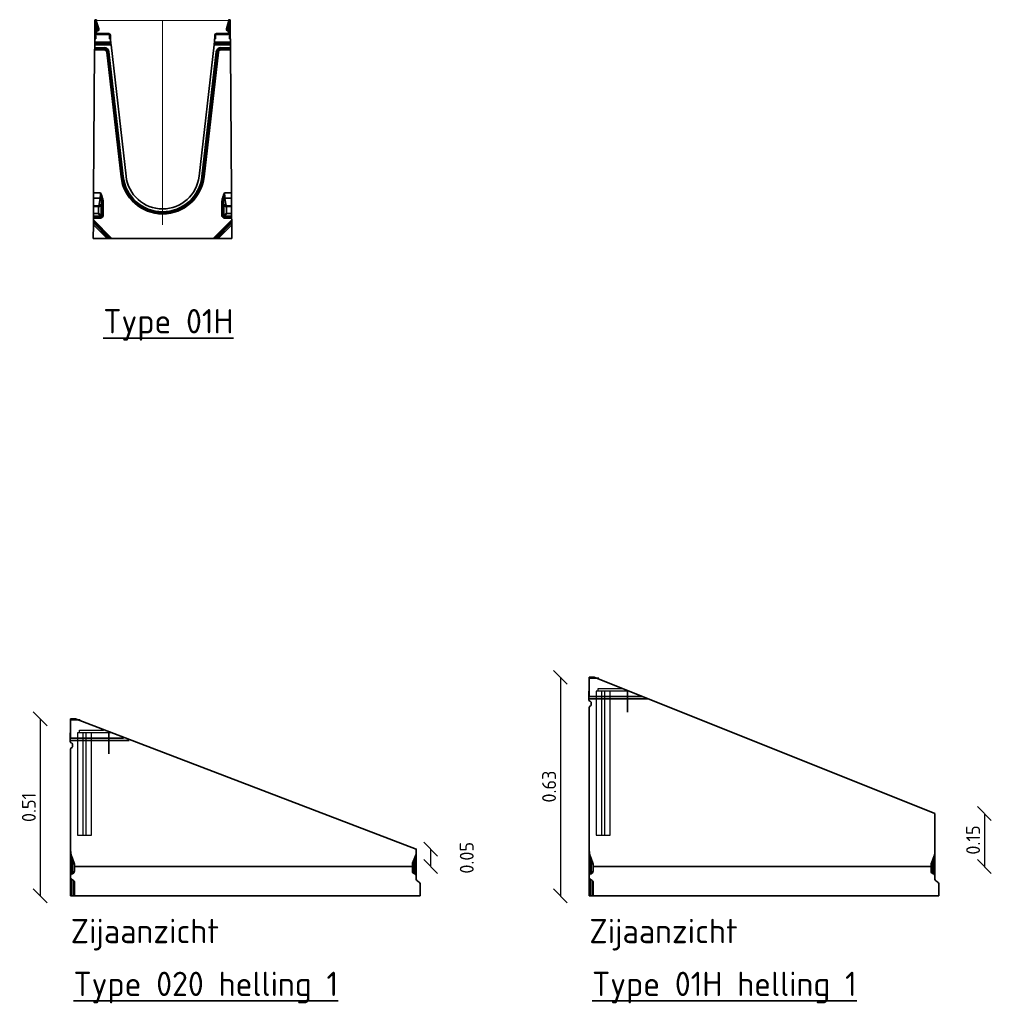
# Model space of a CAD drawing. Header units: metres. Extents: x 2158 to 2361, y 3646 to 3696.
# Tile 21 of 44: x 2206.54 to 2209.34, y 3658.63 to 3661.47. Entities that reach past the tile are written whole.
import ezdxf

# ---------------------------------------------------------------- set-up
doc = ezdxf.new("R2010")
doc.units = ezdxf.units.M
doc.header["$LTSCALE"] = 5
for name, color, linetype, lineweight in [('N-WE-RI-HWA_GOOT_LIJNGOOT-G gesloten', 1, 'Continuous', 35), ('N-WE-RI-HWA_GOOT_rooster-G', 10, 'Continuous', 25), ('X-XX-AL-CONSTRUCTIELIJN-G', 7, 'Continuous', 18), ('X-XX-AL-VERWIJZING_DOORSNEDE-T35', 50, 'Continuous', 35)]:
    doc.layers.add(name, color=color, linetype=linetype, lineweight=lineweight)
doc.layers.add('TM00_MAATVOERING', color=1, linetype='Continuous')
doc.styles.add('NLCS-ISO', font='NLCS-ISO.ttf')
doc.styles.add('NLCS-ISO-M20-T35', font='NLCS-ISO.ttf', dxfattribs={"height": 0.07})
doc.dimstyles.new('NLCS RODOR-DIM-020$0', dxfattribs={"dimscale": 0.02, "dimtxt": 2, "dimasz": 2, "dimexe": 1.25, "dimexo": 0.625, "dimtad": 1, "dimzin": 1, "dimdsep": 46, "dimtxsty": 'NLCS-ISO', "dimblk": 'OBLIQUE', "dimcen": 0, "dimse1": 1, "dimse2": 1, "dimclrd": 256, "dimclre": 1, "dimclrt": 256, "dimadec": 0, "dimazin": 0, "dimtfac": 1, "dimtmove": 2, "dimatfit": 3, "dimfxl": 1, "dimtolj": 1, "dimtzin": 0, "dimlwd": -1, "dimlwe": -1, "dimarcsym": 0})

# ---------------------------------------------------------------- blocks, each defined once
blk = doc.blocks.new('FF S 300 type 01H_drsn')
at = {"layer": 'N-WE-RI-HWA_GOOT_LIJNGOOT-G gesloten'}
for p, q in [((-975, 2875), (-975, 3137)), ((-963, 3137), (-975, 3137)), ((-963, 2962), (-963, 3137)), ((-962, 3137), (-962, 2962)), ((-962, 3137), (-950, 3137)), ((-950, 3137), (-950, 2962)), ((950, 3137), (950, 2962)), ((962, 3137), (950, 3137)), ((962, 3137), (962, 2962)), ((963, 2962), (963, 3137)), ((963, 3137), (976, 3137)), ((976, 2875), (976, 3137)), ((-950, 3119), (-920, 3017)), ((-932, 3013), (-950, 3076)), ((-937, 3000), (-950, 2995)), ((-950, 2991), (-948, 2991)), ((-948, 2991), (-929, 2990)), ((-929, 2990), (-937, 3000)), ((950, 3119), (920, 3017)), ((929, 2990), (937, 3000)), ((948, 2991), (929, 2990)), ((932, 3013), (950, 3076)), ((937, 3000), (950, 2995)), ((948, 2991), (950, 2991)), ((-978, 2841), (-978, 2875)), ((-963, 2875), (-978, 2875)), ((-978, 2825), (-978, 2841)), ((-963, 2962), (-963, 2875)), ((-962, 2962), (-963, 2962)), ((-950, 2962), (-962, 2962)), ((-775, 2950), (-938, 2950)), ((-938, 2950), (-938, 2938)), ((-775, 2938), (-938, 2938)), ((-775, 2938), (-775, 2950)), ((-763, 2875), (-763, 2925)), ((-763, 2925), (-750, 2925)), ((-748, 2875), (-763, 2875)), ((-750, 2925), (-750, 2875)), ((-748, 2875), (-748, 2841)), ((-748, 2841), (-746, 2825)), ((748, 2841), (746, 2825)), ((748, 2875), (748, 2841)), ((748, 2875), (763, 2875)), ((751, 2925), (751, 2875)), ((763, 2925), (751, 2925)), ((763, 2875), (763, 2925)), ((776, 2950), (938, 2950)), ((776, 2938), (776, 2950)), ((776, 2938), (938, 2938)), ((938, 2950), (938, 2938)), ((950, 2962), (962, 2962)), ((962, 2962), (963, 2962)), ((963, 2962), (963, 2875)), ((963, 2875), (978, 2875)), ((978, 2841), (978, 2875)), ((978, 2825), (978, 2841)), ((-993, 654), (-979, 2715)), ((-979, 2715), (-978, 2732)), ((-840, 2715), (-979, 2715)), ((-978, 2808), (-978, 2825)), ((-978, 2825), (-746, 2825)), ((-978, 2799), (-978, 2808)), ((-744, 2808), (-978, 2808)), ((-978, 2790), (-978, 2799)), ((-978, 2799), (-743, 2799)), ((-978, 2747), (-978, 2790)), ((-742, 2790), (-978, 2790)), ((-978, 2738), (-978, 2747)), ((-978, 2747), (-840, 2747)), ((-978, 2732), (-978, 2738)), ((-840, 2738), (-978, 2738)), ((-978, 2732), (-840, 2732)), ((-840, 2747), (-840, 2738)), ((-840, 2738), (-840, 2732)), ((-840, 2732), (-840, 2715)), ((-746, 2825), (-744, 2808)), ((-744, 2808), (-743, 2799)), ((-743, 2799), (-742, 2790)), ((-742, 2790), (-525, 894)), ((742, 2790), (525, 894)), ((743, 2799), (742, 2790)), ((742, 2790), (978, 2790)), ((744, 2808), (743, 2799)), ((978, 2799), (743, 2799)), ((746, 2825), (744, 2808)), ((744, 2808), (978, 2808)), ((978, 2825), (746, 2825)), ((840, 2747), (840, 2738)), ((978, 2747), (840, 2747)), ((840, 2738), (840, 2732)), ((840, 2738), (978, 2738)), ((840, 2732), (840, 2715)), ((978, 2732), (840, 2732)), ((840, 2715), (979, 2715)), ((978, 2808), (978, 2825)), ((978, 2799), (978, 2808)), ((978, 2790), (978, 2799)), ((978, 2747), (978, 2790)), ((978, 2738), (978, 2747)), ((978, 2732), (978, 2738)), ((979, 2715), (978, 2732)), ((993, 654), (979, 2715)), ((-787, 2685), (-804, 2683)), ((-598, 885), (-804, 2683)), ((-787, 2685), (-581, 887)), ((-781, 2685), (-787, 2685)), ((-773, 2686), (-781, 2685)), ((-575, 888), (-781, 2685)), ((-773, 2686), (-567, 889)), ((773, 2686), (567, 889)), ((575, 888), (781, 2685)), ((787, 2685), (581, 887)), ((598, 885), (804, 2683)), ((773, 2686), (781, 2685)), ((781, 2685), (787, 2685)), ((787, 2685), (804, 2683)), ((-581, 887), (-598, 885)), ((-575, 888), (-581, 887)), ((-567, 889), (-575, 888)), ((567, 889), (575, 888)), ((575, 888), (581, 887)), ((581, 887), (598, 885)), ((-994, 470), (-993, 578)), ((-993, 578), (-993, 654)), ((-993, 654), (-894, 654)), ((-899, 578), (-993, 578)), ((-911, 487), (-899, 578)), ((-879, 573), (-863, 578)), ((879, 573), (863, 578)), ((993, 654), (894, 654)), ((899, 578), (993, 578)), ((911, 487), (899, 578)), ((993, 578), (993, 654)), ((994, 470), (993, 578)), ((-995, 358), (-994, 457)), ((-994, 457), (-994, 470)), ((-994, 470), (-917, 470)), ((-921, 457), (-994, 457)), ((-921, 457), (-917, 470)), ((-907, 460), (-921, 457)), ((-921, 358), (-921, 457)), ((-879, 510), (-883, 477)), ((-883, 477), (-883, 335)), ((-879, 510), (-855, 510)), ((-879, 330), (-879, 510)), ((-855, 510), (-855, 330)), ((855, 510), (855, 330)), ((879, 510), (855, 510)), ((879, 330), (879, 510)), ((879, 510), (883, 477)), ((883, 477), (883, 335)), ((907, 460), (921, 457)), ((994, 470), (917, 470)), ((921, 457), (917, 470)), ((921, 358), (921, 457)), ((921, 457), (994, 457)), ((994, 457), (994, 470)), ((995, 358), (994, 457)), ((-996, 268), (-995, 292)), ((-995, 320), (-995, 358)), ((-995, 358), (-921, 358)), ((-995, 316), (-995, 320)), ((-897, 320), (-995, 320)), ((-995, 292), (-995, 316)), ((-995, 316), (-893, 316)), ((-893, 292), (-995, 292)), ((-897, 320), (-921, 358)), ((-921, 358), (-883, 335)), ((-893, 316), (-897, 320)), ((-893, 316), (-893, 292)), ((-883, 335), (-879, 330)), ((-879, 330), (-855, 330)), ((879, 330), (855, 330)), ((883, 335), (879, 330)), ((921, 358), (883, 335)), ((893, 316), (897, 320)), ((893, 316), (893, 292)), ((995, 316), (893, 316)), ((893, 292), (995, 292)), ((897, 320), (921, 358)), ((897, 320), (995, 320)), ((995, 358), (921, 358)), ((995, 320), (995, 358)), ((995, 316), (995, 320)), ((995, 292), (995, 316)), ((996, 268), (995, 292)), ((-996, 197), (-998, 0)), ((-996, 243), (-996, 268)), ((-996, 268), (-729, 0)), ((-996, 223), (-996, 243)), ((-755, 0), (-996, 243)), ((-996, 197), (-996, 223)), ((-996, 223), (-775, 0)), ((-800, 0), (-996, 197)), ((996, 268), (729, 0)), ((755, 0), (996, 243)), ((996, 223), (775, 0)), ((800, 0), (996, 197)), ((996, 243), (996, 268)), ((996, 223), (996, 243)), ((996, 197), (996, 223)), ((996, 197), (998, 0)), ((-998, 0), (-800, 0)), ((-775, 0), (-800, 0)), ((-775, 0), (-755, 0)), ((-729, 0), (-755, 0)), ((729, 0), (-729, 0)), ((729, 0), (755, 0)), ((775, 0), (755, 0)), ((775, 0), (800, 0)), ((998, 0), (800, 0))]:
    blk.add_line(p, q, dxfattribs=at)
for centre, radius, start, end in [((-963, 3137), 12.7, 0, 180), ((-963, 3137), 0.25, 0, 180), ((963, 3137), 12.8, 0, 180), ((963, 3137), 0.25, 0, 180), ((-944, 3010), 12.5, 306.8699, 16.1246), ((-944, 3010), 25, 306.8699, 16.3896), ((944, 3010), 25, 163.6104, 233.1301), ((944, 3010), 12.5, 163.8754, 233.1301), ((-938, 2962), 25, 180, 270), ((-938, 2962), 12.5, 180, 270), ((-775, 2925), 25, 0, 90), ((-775, 2925), 12.5, 0, 90), ((776, 2925), 25, 90, 180), ((776, 2925), 12.5, 90, 180), ((938, 2962), 25, 270, 0), ((938, 2962), 12.5, 270, 0), ((-840, 2679), 68.3, 6.53, 90), ((-840, 2679), 59.6, 6.53, 90), ((-840, 2679), 53.8, 6.53, 90), ((-840, 2679), 36.5, 6.53, 90), ((840, 2679), 68.3, 90, 173.47), ((840, 2679), 59.6, 90, 173.47), ((840, 2679), 53.8, 90, 173.47), ((840, 2679), 36.5, 90, 173.47), ((0, 954), 602, 186.53, 353.47), ((0, 954), 585, 186.53, 353.47), ((0, 954), 579, 186.53, 353.47), ((0, 954), 571, 186.53, 353.47), ((0, 954), 529, 186.53, 353.47), ((-907, 505), 74.1, 68.0202, 83.9592), ((907, 505), 74.1, 96.0408, 111.9798), ((-996, 382), 118, 41.4871, 48.5129), ((-913, 437), 49.9, 52.4918, 87.5082), ((913, 437), 49.9, 92.4918, 127.5082), ((996, 382), 118, 131.4871, 138.5129), ((-899, 337), 16.4, 277.4744, 352.5256), ((899, 337), 16.4, 187.4744, 262.5256)]:
    blk.add_arc(centre, radius, start, end, dxfattribs=at)
for centre, major_axis, ratio, start_param, end_param in [((-985, 654), (0, 220), 0.413603, 4.363323, 4.712389), ((-914, 458), (20, 152), 0.195356, 5.084522, 5.593869), ((-914, 458), (21, 161), 0.3394, 5.084522, 5.593869), ((914, 458), (-21, 161), 0.3394, 0.689316, 1.198664), ((914, 458), (-20, 152), 0.195356, 0.689316, 1.198664), ((985, 654), (0, 220), 0.413603, 1.570796, 1.919862), ((-921, 496), (0, 27.5), 0.36397, 3.490659, 4.363323), ((-921, 486), (40, 0), 0.686869, 5.061455, 5.934119), ((921, 486), (40, 0), 0.686869, 3.490659, 4.363323), ((921, 496), (0, 27.5), 0.36397, 1.919862, 2.792527), ((-898, 335), (-31.8, 31.8), 0.889126, 2.414818, 3.868368), ((-898, 335), (16.1, -16.1), 0.659056, 5.55641, 7.00996), ((898, 335), (31.8, 31.8), 0.889126, 2.414818, 3.868368), ((898, 335), (16.1, 16.1), 0.659056, 2.414818, 3.868368)]:
    blk.add_ellipse(centre, major_axis=major_axis, ratio=ratio, start_param=start_param, end_param=end_param, dxfattribs=at)
for points, knots in [([(-879, 573), (-880, 582), (-882, 598), (-887, 625), (-891, 643), (-894, 654), (-894, 654)], [0, 0, 0, 0, 0.305249, 0.612053, 0.997427, 1, 1, 1, 1]), ([(-894, 654), (-894, 654), (-887, 642), (-875, 617), (-867, 591), (-863, 578)], [0, 0, 0, 0, 0.002406, 0.498373, 1, 1, 1, 1]), ([(894, 654), (894, 654), (887, 642), (875, 617), (867, 591), (863, 578)], [0, 0, 0, 0, 0.002406, 0.498373, 1, 1, 1, 1]), ([(879, 573), (880, 582), (882, 598), (887, 625), (891, 643), (894, 654), (894, 654)], [0, 0, 0, 0, 0.305249, 0.612053, 0.997427, 1, 1, 1, 1])]:
    blk.add_open_spline(points, degree=3, knots=knots, dxfattribs=at)
blk = doc.blocks.new('_Oblique')
at = {"color": 0, "linetype": 'ByBlock', "lineweight": -2}
blk.add_line((-0.5, -0.5), (0.5, 0.5), dxfattribs=at)
blk = doc.blocks.new('*D53')
at = {"layer": 'Defpoints', "color": 0, "transparency": 16777216}
for p in [(2209.1734, 3659.1813), (2209.1624, 3659.0289), (2209.3157, 3659.0289)]:
    blk.add_point(p, dxfattribs=at)
at = {"layer": 'TM00_MAATVOERING', "transparency": 16777216}
blk.add_line((2209.3157, 3659.1813), (2209.3157, 3659.0289), dxfattribs=at)
at = {"layer": 'TM00_MAATVOERING', "transparency": 16777216, "xscale": 0.04, "yscale": 0.04, "zscale": 0.04}
for p, rotation in [((2209.3157, 3659.1813), 90), ((2209.3157, 3659.0289), 270)]:
    blk.add_blockref('_Oblique', p, dxfattribs=dict(at, rotation=rotation))
at = {"layer": 'TM00_MAATVOERING', "transparency": 16777216, "insert": (2209.2832, 3659.1051), "char_height": 0.04, "attachment_point": 5, "rotation": 90, "style": 'NLCS-ISO'}
blk.add_mtext('\\A1;0.15', dxfattribs=at)
blk = doc.blocks.new('*D54')
at = {"layer": 'Defpoints', "color": 0, "transparency": 16777216}
for p in [(2208.1769, 3659.5739), (2208.094, 3658.9439), (2208.1884, 3658.9439)]:
    blk.add_point(p, dxfattribs=at)
at = {"layer": 'TM00_MAATVOERING', "transparency": 16777216}
blk.add_line((2208.094, 3659.5739), (2208.094, 3658.9439), dxfattribs=at)
at = {"layer": 'TM00_MAATVOERING', "transparency": 16777216, "xscale": 0.04, "yscale": 0.04, "zscale": 0.04}
for p, rotation in [((2208.094, 3659.5739), 90), ((2208.094, 3658.9439), 270)]:
    blk.add_blockref('_Oblique', p, dxfattribs=dict(at, rotation=rotation))
at = {"layer": 'TM00_MAATVOERING', "transparency": 16777216, "insert": (2208.0615, 3659.2589), "char_height": 0.04, "attachment_point": 5, "rotation": 90, "style": 'NLCS-ISO'}
blk.add_mtext('\\A1;0.63', dxfattribs=at)
blk = doc.blocks.new('*D55')
at = {"layer": 'Defpoints', "color": 0, "transparency": 16777216}
for p in [(2207.679, 3659.0789), (2207.7205, 3659.0789), (2207.668, 3659.0289)]:
    blk.add_point(p, dxfattribs=at)
at = {"layer": 'TM00_MAATVOERING', "transparency": 16777216}
blk.add_line((2207.7205, 3659.0289), (2207.7205, 3659.0789), dxfattribs=at)
at = {"layer": 'TM00_MAATVOERING', "transparency": 16777216, "xscale": 0.04, "yscale": 0.04, "zscale": 0.04}
for p, rotation in [((2207.7205, 3659.0789), 90), ((2207.7205, 3659.0289), 270)]:
    blk.add_blockref('_Oblique', p, dxfattribs=dict(at, rotation=rotation))
at = {"layer": 'TM00_MAATVOERING', "transparency": 16777216, "insert": (2207.8243, 3659.0539), "char_height": 0.04, "attachment_point": 5, "rotation": 90, "style": 'NLCS-ISO'}
blk.add_mtext('\\A1;0.05', dxfattribs=at)
blk = doc.blocks.new('*D56')
at = {"layer": 'Defpoints', "color": 0, "transparency": 16777216}
for p in [(2206.6825, 3659.4539), (2206.595, 3658.9439), (2206.694, 3658.9439)]:
    blk.add_point(p, dxfattribs=at)
at = {"layer": 'TM00_MAATVOERING', "transparency": 16777216}
blk.add_line((2206.595, 3659.4539), (2206.595, 3658.9439), dxfattribs=at)
at = {"layer": 'TM00_MAATVOERING', "transparency": 16777216, "xscale": 0.04, "yscale": 0.04, "zscale": 0.04}
for p, rotation in [((2206.595, 3659.4539), 90), ((2206.595, 3658.9439), 270)]:
    blk.add_blockref('_Oblique', p, dxfattribs=dict(at, rotation=rotation))
at = {"layer": 'TM00_MAATVOERING', "transparency": 16777216, "insert": (2206.5625, 3659.1989), "char_height": 0.04, "attachment_point": 5, "rotation": 90, "style": 'NLCS-ISO'}
blk.add_mtext('\\A1;0.51', dxfattribs=at)

msp = doc.modelspace()

# ---------------------------------------------------------------- linework, layer by layer
at = {"layer": 'N-WE-RI-HWA_GOOT_LIJNGOOT-G gesloten'}
for p, q in [((2208.1769, 3659.5739), (2208.1919, 3659.5739)), ((2208.1769, 3659.5713), (2208.1769, 3659.5739)), ((2208.2046, 3659.5713), (2208.1769, 3659.5713)), ((2208.1769, 3659.5189), (2208.1769, 3659.5713)), ((2208.1769, 3659.5339), (2208.1764, 3659.5339)), ((2208.1764, 3659.5189), (2208.1764, 3659.5339)), ((2208.2879, 3659.5355), (2208.2879, 3659.473)), ((2208.1764, 3659.5189), (2208.3293, 3659.5189)), ((2208.1764, 3659.5122), (2208.1764, 3659.5189)), ((2208.1764, 3659.5122), (2208.3461, 3659.5122)), ((2208.1764, 3659.5089), (2208.1764, 3659.5122)), ((2208.1814, 3659.5037), (2208.1784, 3659.5054)), ((2208.1824, 3659.4933), (2208.1824, 3659.5019)), ((2208.1774, 3659.0746), (2208.1774, 3659.4869)), ((2208.1794, 3659.4904), (2208.1814, 3659.4915)), ((2206.6825, 3659.4539), (2206.6975, 3659.4539)), ((2206.6825, 3659.4513), (2206.6825, 3659.4539)), ((2206.7103, 3659.4513), (2206.6825, 3659.4513)), ((2206.6825, 3659.3989), (2206.6825, 3659.4513)), ((2206.6825, 3659.4139), (2206.682, 3659.4139)), ((2206.682, 3659.3989), (2206.682, 3659.4139)), ((2206.7935, 3659.4155), (2206.7935, 3659.353)), ((2206.682, 3659.3989), (2206.835, 3659.3989)), ((2206.682, 3659.3922), (2206.682, 3659.3989)), ((2206.682, 3659.3922), (2206.8518, 3659.3922)), ((2206.682, 3659.3889), (2206.682, 3659.3922)), ((2206.687, 3659.3837), (2206.684, 3659.3854)), ((2206.688, 3659.3733), (2206.688, 3659.3819)), ((2206.683, 3659.0746), (2206.683, 3659.3669)), ((2206.685, 3659.3704), (2206.687, 3659.3715)), ((2209.1734, 3659.0746), (2209.1734, 3659.1813)), ((2206.683, 3659.0746), (2206.683, 3659.0594)), ((2208.1774, 3659.0746), (2208.1774, 3659.0594)), ((2209.1734, 3659.0746), (2209.1734, 3659.0594)), ((2206.683, 3659.0594), (2206.683, 3659.0459)), ((2206.6863, 3659.0459), (2206.683, 3659.0459)), ((2206.683, 3659.0459), (2206.683, 3659.0099)), ((2206.6935, 3659.0379), (2206.6857, 3659.0596)), ((2206.6863, 3659.0459), (2206.6888, 3659.0392)), ((2206.6863, 3659.0099), (2206.6863, 3659.0459)), ((2206.6888, 3659.0392), (2206.6935, 3659.0359)), ((2206.6888, 3659.0392), (2206.6888, 3659.0108)), ((2207.6685, 3659.0379), (2207.6764, 3659.0596)), ((2207.6733, 3659.0392), (2207.6685, 3659.0359)), ((2207.6757, 3659.0459), (2207.6733, 3659.0392)), ((2207.6733, 3659.0392), (2207.6733, 3659.0108)), ((2207.6757, 3659.0099), (2207.6757, 3659.0459)), ((2207.6757, 3659.0459), (2207.679, 3659.0459)), ((2207.679, 3659.0613), (2207.679, 3659.0594)), ((2207.679, 3659.0594), (2207.679, 3659.0459)), ((2207.679, 3659.0459), (2207.679, 3659.0099)), ((2208.1774, 3659.0594), (2208.1774, 3659.0459)), ((2208.1807, 3659.0459), (2208.1774, 3659.0459)), ((2208.1774, 3659.0459), (2208.1774, 3659.0099)), ((2208.1879, 3659.0379), (2208.18, 3659.0596)), ((2208.1807, 3659.0459), (2208.1831, 3659.0392)), ((2208.1807, 3659.0099), (2208.1807, 3659.0459)), ((2208.1831, 3659.0392), (2208.1879, 3659.0359)), ((2208.1831, 3659.0392), (2208.1831, 3659.0108)), ((2209.1629, 3659.0379), (2209.1707, 3659.0596)), ((2209.1676, 3659.0392), (2209.1629, 3659.0359)), ((2209.1701, 3659.0459), (2209.1676, 3659.0392)), ((2209.1676, 3659.0392), (2209.1676, 3659.0108)), ((2209.1701, 3659.0099), (2209.1701, 3659.0459)), ((2209.1701, 3659.0459), (2209.1734, 3659.0459)), ((2209.1734, 3659.0594), (2209.1734, 3659.0459)), ((2209.1734, 3659.0459), (2209.1734, 3659.0099)), ((2206.6863, 3659.0099), (2206.683, 3659.0099)), ((2206.683, 3659.0099), (2206.683, 3659.0024)), ((2206.6888, 3659.0108), (2206.6863, 3659.0099)), ((2206.694, 3659.0155), (2206.694, 3659.0352)), ((2206.694, 3659.0289), (2207.668, 3659.0289)), ((2207.668, 3659.0155), (2207.668, 3659.0352)), ((2207.6733, 3659.0108), (2207.6757, 3659.0099)), ((2207.6757, 3659.0099), (2207.679, 3659.0099)), ((2207.679, 3659.0099), (2207.679, 3659.0024)), ((2208.1807, 3659.0099), (2208.1774, 3659.0099)), ((2208.1774, 3659.0099), (2208.1774, 3659.0024)), ((2208.1831, 3659.0108), (2208.1807, 3659.0099)), ((2208.1884, 3659.0155), (2208.1884, 3659.0352)), ((2208.1884, 3659.0289), (2209.1624, 3659.0289)), ((2209.1624, 3659.0155), (2209.1624, 3659.0352)), ((2209.1676, 3659.0108), (2209.1701, 3659.0099)), ((2209.1701, 3659.0099), (2209.1734, 3659.0099)), ((2209.1734, 3659.0099), (2209.1734, 3659.0024)), ((2206.683, 3658.9975), (2206.683, 3659.0024)), ((2206.683, 3658.9975), (2206.683, 3658.9439)), ((2206.6917, 3658.9885), (2206.6854, 3658.9924)), ((2206.6854, 3658.9439), (2206.6854, 3658.9924)), ((2206.6863, 3659.0071), (2206.6888, 3659.008)), ((2206.6917, 3658.9885), (2206.6917, 3658.9439)), ((2206.694, 3658.9833), (2206.694, 3658.9439)), ((2207.6757, 3659.0071), (2207.6733, 3659.008)), ((2207.679, 3658.9925), (2207.679, 3659.0024)), ((2207.6877, 3658.9835), (2207.6814, 3658.9874)), ((2208.1774, 3658.9975), (2208.1774, 3659.0024)), ((2208.1774, 3658.9975), (2208.1774, 3658.9439)), ((2208.186, 3658.9885), (2208.1797, 3658.9924)), ((2208.1797, 3658.9439), (2208.1797, 3658.9924)), ((2208.1807, 3659.0071), (2208.1831, 3659.008)), ((2208.186, 3658.9885), (2208.186, 3658.9439)), ((2208.1884, 3658.9833), (2208.1884, 3658.9439)), ((2209.1701, 3659.0071), (2209.1676, 3659.008)), ((2209.1734, 3658.9925), (2209.1734, 3659.0024)), ((2209.182, 3658.9835), (2209.1757, 3658.9874)), ((2207.69, 3658.9439), (2207.69, 3658.9783)), ((2209.1844, 3658.9439), (2209.1844, 3658.9783)), ((2206.683, 3658.9439), (2206.6854, 3658.9439)), ((2206.6917, 3658.9439), (2206.6854, 3658.9439)), ((2206.6917, 3658.9439), (2206.694, 3658.9439)), ((2206.694, 3658.9439), (2207.69, 3658.9439)), ((2208.1774, 3658.9439), (2208.1797, 3658.9439)), ((2208.186, 3658.9439), (2208.1797, 3658.9439)), ((2208.186, 3658.9439), (2208.1884, 3658.9439)), ((2208.1884, 3658.9439), (2209.1844, 3658.9439))]:
    msp.add_line(p, q, dxfattribs=at)
at = {"layer": 'N-WE-RI-HWA_GOOT_LIJNGOOT-G gesloten', "ltscale": 0.1}
msp.add_line((2208.1919, 3659.5739), (2209.1734, 3659.1813), dxfattribs=at)
at = {"layer": 'N-WE-RI-HWA_GOOT_LIJNGOOT-G gesloten'}
msp.add_lwpolyline([(2206.6975, 3659.4539), (2207.679, 3659.0789), (2207.679, 3659.0613)], dxfattribs=at)
at = {"layer": 'N-WE-RI-HWA_GOOT_LIJNGOOT-G gesloten', "flags": 128}
for points in [[(2206.6844, 3659.0586), (2206.6841, 3659.0586), (2206.6838, 3659.0587), (2206.6836, 3659.0589), (2206.6834, 3659.059), (2206.6832, 3659.0591), (2206.6831, 3659.0592), (2206.683, 3659.0593), (2206.683, 3659.0594)], [(2207.6777, 3659.0586), (2207.678, 3659.0586), (2207.6782, 3659.0587), (2207.6785, 3659.0589), (2207.6787, 3659.059), (2207.6788, 3659.0591), (2207.6789, 3659.0592), (2207.679, 3659.0593), (2207.679, 3659.0594)], [(2208.1787, 3659.0586), (2208.1784, 3659.0586), (2208.1782, 3659.0587), (2208.1779, 3659.0589), (2208.1777, 3659.059), (2208.1776, 3659.0591), (2208.1775, 3659.0592), (2208.1774, 3659.0593), (2208.1774, 3659.0594)], [(2209.172, 3659.0586), (2209.1723, 3659.0586), (2209.1726, 3659.0587), (2209.1728, 3659.0589), (2209.173, 3659.059), (2209.1732, 3659.0591), (2209.1733, 3659.0592), (2209.1734, 3659.0593), (2209.1734, 3659.0594)], [(2206.6888, 3659.008), (2206.6889, 3659.0081), (2206.689, 3659.0083), (2206.6891, 3659.0085), (2206.6891, 3659.0089), (2206.6891, 3659.0093), (2206.689, 3659.0098), (2206.6889, 3659.0103), (2206.6888, 3659.0108)], [(2207.6733, 3659.008), (2207.6731, 3659.0081), (2207.673, 3659.0083), (2207.673, 3659.0085), (2207.6729, 3659.0089), (2207.673, 3659.0093), (2207.673, 3659.0098), (2207.6731, 3659.0103), (2207.6733, 3659.0108)], [(2208.1831, 3659.008), (2208.1833, 3659.0081), (2208.1834, 3659.0083), (2208.1834, 3659.0085), (2208.1835, 3659.0089), (2208.1834, 3659.0093), (2208.1834, 3659.0098), (2208.1833, 3659.0103), (2208.1831, 3659.0108)], [(2209.1676, 3659.008), (2209.1675, 3659.0081), (2209.1674, 3659.0083), (2209.1673, 3659.0085), (2209.1673, 3659.0089), (2209.1673, 3659.0093), (2209.1674, 3659.0098), (2209.1675, 3659.0103), (2209.1676, 3659.0108)]]:
    msp.add_lwpolyline(points, dxfattribs=at)
at = {"layer": 'N-WE-RI-HWA_GOOT_LIJNGOOT-G gesloten'}
for centre, radius, start, end in [((2208.1804, 3659.5089), 0.004, 180, 240), ((2208.1804, 3659.5019), 0.002, 0, 60), ((2208.1804, 3659.4933), 0.002, 300, 0), ((2208.1814, 3659.4869), 0.004, 120, 180), ((2206.686, 3659.3889), 0.004, 180, 240), ((2206.686, 3659.3819), 0.002, 0, 60), ((2206.687, 3659.3669), 0.004, 120, 180), ((2206.686, 3659.3733), 0.002, 300, 0), ((2206.727, 3659.0746), 0.044, 180, 200), ((2206.7823, 3659.075), 0.0992, 180.2295, 189.5361), ((2208.2214, 3659.0746), 0.044, 180, 200), ((2208.2766, 3659.075), 0.0992, 180.2295, 189.5361), ((2209.1294, 3659.0746), 0.044, 340, 0), ((2209.0741, 3659.075), 0.0992, 350.4639, 359.7705), ((2206.6838, 3659.0607), 0.00221, 286.2792, 329.3379), ((2206.6869, 3659.0467), 0.00773, 284.2784, 315.2826), ((2206.686, 3659.0352), 0.008, 0, 20), ((2206.6906, 3659.0369), 0.00314, 340.9406, 19.0594), ((2207.676, 3659.0352), 0.008, 160, 180), ((2207.6715, 3659.0369), 0.00314, 160.9406, 199.0594), ((2207.6752, 3659.0467), 0.00773, 224.7174, 255.7216), ((2207.635, 3659.0746), 0.044, 340, 343.363), ((2207.6783, 3659.0607), 0.00221, 210.6621, 253.7208), ((2207.5798, 3659.075), 0.0992, 350.4639, 352.2576), ((2208.1781, 3659.0607), 0.00221, 286.2792, 329.3379), ((2208.1812, 3659.0467), 0.00773, 284.2784, 315.2826), ((2208.1804, 3659.0352), 0.008, 0, 20), ((2208.1849, 3659.0369), 0.00314, 340.9406, 19.0594), ((2209.1704, 3659.0352), 0.008, 160, 180), ((2209.1658, 3659.0369), 0.00314, 160.9406, 199.0594), ((2209.1695, 3659.0467), 0.00773, 224.7174, 255.7216), ((2209.1726, 3659.0607), 0.00221, 210.6621, 253.7208), ((2206.686, 3659.0155), 0.008, 290, 0), ((2207.676, 3659.0155), 0.008, 180, 250), ((2208.1804, 3659.0155), 0.008, 290, 0), ((2209.1704, 3659.0155), 0.008, 180, 250), ((2206.688, 3659.0024), 0.005, 110, 180), ((2207.674, 3659.0024), 0.005, 0, 70), ((2208.1824, 3659.0024), 0.005, 110, 180), ((2209.1684, 3659.0024), 0.005, 0, 70)]:
    msp.add_arc(centre, radius, start, end, dxfattribs=at)
at = {"layer": 'N-WE-RI-HWA_GOOT_LIJNGOOT-G gesloten', "extrusion": (0, 0, -1)}
for centre, major_axis, ratio, start_param, end_param in [((2206.688, 3659.0356), (-0.0047, 0.0305), 0.003902, 5.05925, 5.568597), ((2207.674, 3659.0356), (0.0047, 0.0305), 0.003902, 0.714588, 1.223935), ((2208.1824, 3659.0356), (-0.0047, 0.0305), 0.003902, 5.05925, 5.568597), ((2209.1684, 3659.0356), (0.0047, 0.0305), 0.003902, 0.714588, 1.223935), ((2206.688, 3659.0109), (0.00207, 0.00382), 0.257571, 2.859033, 4.312583), ((2206.686, 3659.0155), (-0.008, 0), 0.625, 3.141593, 4.363323), ((2206.686, 3659.0352), (-0.008, 0), 0.25, 2.792527, 3.141593), ((2207.676, 3659.0352), (-0.008, 0), 0.25, 0, 0.349066), ((2207.676, 3659.0155), (-0.008, 0), 0.625, 5.061455, 6.283185), ((2207.674, 3659.0109), (-0.00207, 0.00382), 0.257571, 1.970603, 3.424153), ((2208.1824, 3659.0109), (0.00207, 0.00382), 0.257571, 2.859033, 4.312583), ((2208.1804, 3659.0155), (-0.008, 0), 0.625, 3.141593, 4.363323), ((2208.1804, 3659.0352), (-0.008, 0), 0.25, 2.792527, 3.141593), ((2209.1704, 3659.0352), (-0.008, 0), 0.25, 0, 0.349066), ((2209.1704, 3659.0155), (-0.008, 0), 0.625, 5.061455, 6.283185), ((2209.1684, 3659.0109), (-0.00207, 0.00382), 0.257571, 1.970603, 3.424153), ((2206.687, 3658.9975), (0, 0.00564), 0.709579, 3.560472, 4.712389), ((2206.69, 3658.9833), (0, 0.00564), 0.709579, 0.418879, 1.570796), ((2207.683, 3658.9925), (0, 0.00564), 0.709579, 3.560472, 4.712389), ((2207.686, 3658.9783), (0, 0.00564), 0.709579, 0.418879, 1.570796), ((2208.1814, 3658.9975), (0, 0.00564), 0.709579, 3.560472, 4.712389), ((2208.1844, 3658.9833), (0, 0.00564), 0.709579, 0.418879, 1.570796), ((2209.1774, 3658.9925), (0, 0.00564), 0.709579, 3.560472, 4.712389), ((2209.1804, 3658.9783), (0, 0.00564), 0.709579, 0.418879, 1.570796)]:
    msp.add_ellipse(centre, major_axis=major_axis, ratio=ratio, start_param=start_param, end_param=end_param, dxfattribs=at)
at = {"layer": 'N-WE-RI-HWA_GOOT_rooster-G', "ltscale": 2}
for points in [[(2208.1969, 3659.5339), (2208.1975, 3659.1194), (2208.2375, 3659.1194), (2208.2375, 3659.5339)], [(2206.7025, 3659.4139), (2206.7031, 3659.1194), (2206.7431, 3659.1194), (2206.7431, 3659.4139)]]:
    msp.add_lwpolyline(points, close=True, dxfattribs=at)
for points in [[(2208.2919, 3659.5339), (2208.2031, 3659.5339), (2208.2031, 3659.5419), (2208.2719, 3659.5419)], [(2206.7975, 3659.4139), (2206.7087, 3659.4139), (2206.7087, 3659.4219), (2206.7775, 3659.4219)]]:
    msp.add_lwpolyline(points, dxfattribs=at)
at = {"layer": 'N-WE-RI-HWA_GOOT_rooster-G'}
for points in [[(2208.2175, 3659.1194), (2208.2225, 3659.1194), (2208.2225, 3659.5339), (2208.2125, 3659.5339), (2208.2125, 3659.1194)], [(2206.7231, 3659.1194), (2206.7281, 3659.1194), (2206.7281, 3659.4139), (2206.7181, 3659.4139), (2206.7181, 3659.1194)]]:
    msp.add_lwpolyline(points, close=True, dxfattribs=at)
at = {"layer": 'X-XX-AL-CONSTRUCTIELIJN-G', "ltscale": 0.1}
for points in [[(2206.7554, 3661.4661), (2207.1379, 3661.4661)], [(2206.9479, 3660.878), (2206.9479, 3661.4661)]]:
    msp.add_lwpolyline(points, dxfattribs=at)

# ---------------------------------------------------------------- block references
at = {"layer": 'N-WE-RI-HWA_GOOT_LIJNGOOT-G gesloten', "xscale": 0.0002, "yscale": 0.0002, "zscale": 0.0002}
msp.add_blockref('FF S 300 type 01H_drsn', (2206.9479, 3660.8386), dxfattribs=at)

# ---------------------------------------------------------------- texts
at = {"layer": 'X-XX-AL-VERWIJZING_DOORSNEDE-T35', "ltscale": 0.2, "char_height": 0.07, "attachment_point": 1, "style": 'NLCS-ISO-M20-T35'}
for s, width, gutter_width, heights, insert in [('{\\LType 01H}\\P ', 1.380215, 0.3134, [0.2782], (2206.777, 3660.6349)), ('Zijaanzicht', 0.586926, 0.35, [0], (2206.6833, 3658.8778)), ('Zijaanzicht', 0.586926, 0.35, [0], (2208.1776, 3658.8778)), ('{\\LType 020 helling 1} ', 1.380215, 0.3134, [0.2782], (2206.691, 3658.7255)), ('{\\LType 01H helling 1} ', 1.380215, 0.3134, [0.2782], (2208.1853, 3658.7255))]:
    msp.add_mtext_dynamic_manual_height_columns(s, width=width, gutter_width=gutter_width, heights=heights, dxfattribs=dict(at, insert=insert))

# ---------------------------------------------------------------- dimensions: what is measured, and where the dimension line sits
at = {"layer": 'TM00_MAATVOERING'}
for base, p1, p2, picture, middle in [((2208.094, 3658.9439), (2208.1769, 3659.5739), (2208.1884, 3658.9439), '*D54', (2208.0615, 3659.2589)), ((2206.595, 3658.9439), (2206.6825, 3659.4539), (2206.694, 3658.9439), '*D56', (2206.5625, 3659.1989)), ((2209.3157, 3659.0289), (2209.1734, 3659.1813), (2209.1624, 3659.0289), '*D53', (2209.2832, 3659.1051)), ((2207.7205, 3659.0789), (2207.668, 3659.0289), (2207.679, 3659.0789), '*D55', (2207.8243, 3659.0539))]:
    dim = msp.add_linear_dim(base=base, p1=p1, p2=p2, angle=90, dimstyle='NLCS RODOR-DIM-020$0', dxfattribs=at)
    dim.commit()
    dim.dimension.update_dxf_attribs({"geometry": picture, "text_midpoint": middle})

doc.saveas('drawing.dxf')
